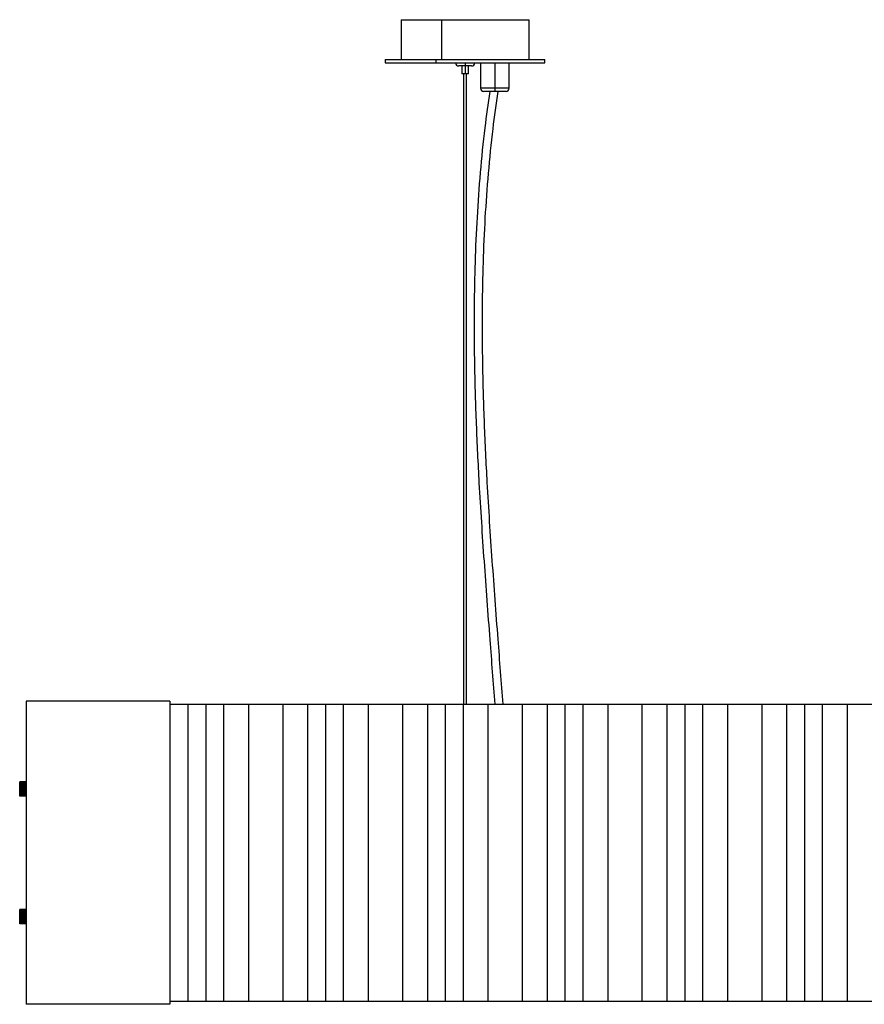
# Paper-space layout '_Frontal' of a CAD drawing. Header units: millimetres. Extents: x -529 to 529, y -105 to 512.
# Tile 1 of 2: x -529 to 0, y -105 to 512. Entities that reach past the tile are written whole.
import ezdxf

# ---------------------------------------------------------------- set-up
doc = ezdxf.new("R2010")
doc.units = ezdxf.units.MM

psp = doc.layouts.new('_Frontal')

# ---------------------------------------------------------------- linework, layer by layer
at = {"color": 7, "linetype": 'Continuous', "lineweight": 25}
for p, q in [((-290, 511.92), (-290, 486.92)), ((-290, 511.92), (-210, 511.92)), ((-264.76, 511.92), (-264.76, 486.92)), ((-210, 486.92), (-210, 511.92)), ((-300, 486.92), (-300, 484.92)), ((-300, 486.92), (-200, 486.92)), ((-300, 484.92), (-200, 484.92)), ((-268.45, 486.92), (-268.45, 484.92)), ((-246, 482.92), (-254, 482.92)), ((-252, 482.92), (-252, 477.92)), ((-250, 484.92), (-250, 477.92)), ((-248, 477.92), (-248, 482.92)), ((-240.41, 484.92), (-240.41, 468.92)), ((-231.41, 484.92), (-231.41, 466.92)), ((-222.41, 468.92), (-222.41, 484.92)), ((-200, 484.92), (-200, 486.92)), ((-248, 477.92), (-252, 477.92)), ((-250.75, 83), (-250.75, 477.92)), ((-249.25, 83), (-249.25, 477.92)), ((-224.41, 466.92), (-238.41, 466.92)), ((-435, 85), (-525, 85)), ((-525, 85), (-525, -105)), ((-435, 85), (-435, -105)), ((-435, 83), (435, 83)), ((-423.68, 83), (-423.68, -103)), ((-412.5, 83), (-412.5, -103)), ((-401.32, 83), (-401.32, -103)), ((-385.73, 83), (-385.73, -103)), ((-364.27, 83), (-364.27, -103)), ((-348.68, 83), (-348.68, -103)), ((-337.5, 83), (-337.5, -103)), ((-326.32, 83), (-326.32, -103)), ((-310.73, 83), (-310.73, -103)), ((-289.27, 83), (-289.27, -103)), ((-273.68, 83), (-273.68, -103)), ((-262.5, 83), (-262.5, -103)), ((-251.32, 83), (-251.32, -103)), ((-235.73, 83), (-235.73, -103)), ((-214.27, 83), (-214.27, -103)), ((-198.67, 83), (-198.67, -103)), ((-187.5, 83), (-187.5, -103)), ((-176.32, 83), (-176.32, -103)), ((-160.73, 83), (-160.73, -103)), ((-139.27, 83), (-139.27, -103)), ((-123.6, 83), (-123.6, -103)), ((-112.5, 83), (-112.5, -103)), ((-101.32, 83), (-101.32, -103)), ((-85.73, 83), (-85.73, -103)), ((-64.27, 83), (-64.27, -103)), ((-48.67, 83), (-48.67, -103)), ((-37.5, 83), (-37.5, -103)), ((-26.32, 83), (-26.32, -103)), ((-10.73, 83), (-10.73, -103)), ((-529, 25.6), (-529, 34.4)), ((-525, 33.92), (-529, 33.92)), ((-525, 33.56), (-529, 33.56)), ((-525, 33.11), (-529, 33.11)), ((-525, 32.59), (-529, 32.59)), ((-525, 32), (-529, 32)), ((-525, 31.36), (-529, 31.36)), ((-528.9, 34.49), (-528.9, 34.48)), ((-525.1, 34.49), (-528.9, 34.49)), ((-525.1, 34.48), (-528.9, 34.48)), ((-528.9, 34.4), (-528.9, 34.35)), ((-525.1, 34.4), (-528.9, 34.4)), ((-525.1, 34.35), (-528.9, 34.35)), ((-528.9, 34.2), (-528.9, 34.12)), ((-525.1, 34.2), (-528.9, 34.2)), ((-525.1, 34.12), (-528.9, 34.12)), ((-528.9, 33.89), (-528.9, 33.78)), ((-525.1, 33.89), (-528.9, 33.89)), ((-525.1, 33.78), (-528.9, 33.78)), ((-528.9, 33.49), (-528.9, 33.35)), ((-525.1, 33.49), (-528.9, 33.49)), ((-525.1, 33.35), (-528.9, 33.35)), ((-528.9, 33), (-528.9, 32.84)), ((-525.1, 33), (-528.9, 33)), ((-525.1, 32.84), (-528.9, 32.84)), ((-528.9, 32.44), (-528.9, 32.26)), ((-525.1, 32.44), (-528.9, 32.44)), ((-525.1, 32.26), (-528.9, 32.26)), ((-528.9, 31.82), (-528.9, 31.63)), ((-525.1, 31.82), (-528.9, 31.82)), ((-525.1, 31.63), (-528.9, 31.63)), ((-528.9, 31.15), (-528.9, 30.95)), ((-525.1, 31.15), (-528.9, 31.15)), ((-525.1, 30.95), (-528.9, 30.95)), ((-525.1, 34.48), (-525.1, 34.49)), ((-525.1, 34.35), (-525.1, 34.4)), ((-525.1, 34.12), (-525.1, 34.2)), ((-525.1, 33.78), (-525.1, 33.89)), ((-525.1, 33.35), (-525.1, 33.49)), ((-525.1, 32.84), (-525.1, 33)), ((-525.1, 32.26), (-525.1, 32.44)), ((-525.1, 31.63), (-525.1, 31.82)), ((-525.1, 30.95), (-525.1, 31.15)), ((-525, 30.69), (-529, 30.69)), ((-525, 30), (-529, 30)), ((-525, 29.31), (-529, 29.31)), ((-525, 28.64), (-529, 28.64)), ((-525, 28), (-529, 28)), ((-525, 27.41), (-529, 27.41)), ((-525, 26.89), (-529, 26.89)), ((-525, 26.44), (-529, 26.44)), ((-525, 26.08), (-529, 26.08)), ((-528.9, 30.46), (-528.9, 30.25)), ((-525.1, 30.46), (-528.9, 30.46)), ((-525.1, 30.25), (-528.9, 30.25)), ((-525.1, 29.75), (-528.9, 29.75)), ((-528.9, 29.75), (-528.9, 29.54)), ((-525.1, 29.54), (-528.9, 29.54)), ((-525.1, 29.05), (-528.9, 29.05)), ((-528.9, 29.05), (-528.9, 28.85)), ((-525.1, 28.85), (-528.9, 28.85)), ((-525.1, 28.37), (-528.9, 28.37)), ((-528.9, 28.37), (-528.9, 28.18)), ((-525.1, 28.18), (-528.9, 28.18)), ((-525.1, 27.74), (-528.9, 27.74)), ((-528.9, 27.74), (-528.9, 27.56)), ((-525.1, 27.56), (-528.9, 27.56)), ((-528.9, 27.16), (-528.9, 27)), ((-525.1, 27.16), (-528.9, 27.16)), ((-525.1, 27), (-528.9, 27)), ((-525.1, 26.65), (-528.9, 26.65)), ((-528.9, 26.65), (-528.9, 26.51)), ((-525.1, 26.51), (-528.9, 26.51)), ((-525.1, 26.22), (-528.9, 26.22)), ((-528.9, 26.22), (-528.9, 26.11)), ((-525.1, 26.11), (-528.9, 26.11)), ((-525.1, 25.88), (-528.9, 25.88)), ((-528.9, 25.88), (-528.9, 25.8)), ((-525.1, 25.8), (-528.9, 25.8)), ((-528.9, 25.65), (-528.9, 25.6)), ((-525.1, 25.65), (-528.9, 25.65)), ((-525.1, 25.6), (-528.9, 25.6)), ((-525.1, 25.52), (-528.9, 25.52)), ((-528.9, 25.52), (-528.9, 25.51)), ((-525.1, 25.51), (-528.9, 25.51)), ((-525.1, 30.25), (-525.1, 30.46)), ((-525.1, 29.54), (-525.1, 29.75)), ((-525.1, 28.85), (-525.1, 29.05)), ((-525.1, 28.18), (-525.1, 28.37)), ((-525.1, 27.56), (-525.1, 27.74)), ((-525.1, 27), (-525.1, 27.16)), ((-525.1, 26.51), (-525.1, 26.65)), ((-525.1, 26.11), (-525.1, 26.22)), ((-525.1, 25.8), (-525.1, 25.88)), ((-525.1, 25.6), (-525.1, 25.65)), ((-525.1, 25.51), (-525.1, 25.52)), ((-529, -54.4), (-529, -45.6)), ((-525, -46.08), (-529, -46.08)), ((-525, -46.44), (-529, -46.44)), ((-525, -46.89), (-529, -46.89)), ((-525, -47.41), (-529, -47.41)), ((-525, -48), (-529, -48)), ((-525, -48.64), (-529, -48.64)), ((-525, -49.31), (-529, -49.31)), ((-528.9, -45.51), (-528.9, -45.52)), ((-525.1, -45.51), (-528.9, -45.51)), ((-525.1, -45.52), (-528.9, -45.52)), ((-528.9, -45.6), (-528.9, -45.65)), ((-525.1, -45.6), (-528.9, -45.6)), ((-525.1, -45.65), (-528.9, -45.65)), ((-528.9, -45.8), (-528.9, -45.88)), ((-525.1, -45.8), (-528.9, -45.8)), ((-525.1, -45.88), (-528.9, -45.88)), ((-528.9, -46.11), (-528.9, -46.22)), ((-525.1, -46.11), (-528.9, -46.11)), ((-525.1, -46.22), (-528.9, -46.22)), ((-528.9, -46.51), (-528.9, -46.65)), ((-525.1, -46.51), (-528.9, -46.51)), ((-525.1, -46.65), (-528.9, -46.65)), ((-528.9, -47), (-528.9, -47.16)), ((-525.1, -47), (-528.9, -47)), ((-525.1, -47.16), (-528.9, -47.16)), ((-528.9, -47.56), (-528.9, -47.74)), ((-525.1, -47.56), (-528.9, -47.56)), ((-525.1, -47.74), (-528.9, -47.74)), ((-528.9, -48.18), (-528.9, -48.37)), ((-525.1, -48.18), (-528.9, -48.18)), ((-525.1, -48.37), (-528.9, -48.37)), ((-528.9, -48.85), (-528.9, -49.05)), ((-525.1, -48.85), (-528.9, -48.85)), ((-525.1, -49.05), (-528.9, -49.05)), ((-525.1, -45.52), (-525.1, -45.51)), ((-525.1, -45.65), (-525.1, -45.6)), ((-525.1, -45.88), (-525.1, -45.8)), ((-525.1, -46.22), (-525.1, -46.11)), ((-525.1, -46.65), (-525.1, -46.51)), ((-525.1, -47.16), (-525.1, -47)), ((-525.1, -47.74), (-525.1, -47.56)), ((-525.1, -48.37), (-525.1, -48.18)), ((-525.1, -49.05), (-525.1, -48.85)), ((-525, -50), (-529, -50)), ((-525, -50.69), (-529, -50.69)), ((-525, -51.36), (-529, -51.36)), ((-525, -52), (-529, -52)), ((-525, -52.59), (-529, -52.59)), ((-525, -53.11), (-529, -53.11)), ((-525, -53.56), (-529, -53.56)), ((-525, -53.92), (-529, -53.92)), ((-528.9, -49.54), (-528.9, -49.75)), ((-525.1, -49.54), (-528.9, -49.54)), ((-525.1, -49.75), (-528.9, -49.75)), ((-528.9, -50.25), (-528.9, -50.46)), ((-525.1, -50.25), (-528.9, -50.25)), ((-525.1, -50.46), (-528.9, -50.46)), ((-525.1, -50.95), (-528.9, -50.95)), ((-528.9, -50.95), (-528.9, -51.15)), ((-525.1, -51.15), (-528.9, -51.15)), ((-528.9, -51.63), (-528.9, -51.82)), ((-525.1, -51.63), (-528.9, -51.63)), ((-525.1, -51.82), (-528.9, -51.82)), ((-528.9, -52.26), (-528.9, -52.44)), ((-525.1, -52.26), (-528.9, -52.26)), ((-525.1, -52.44), (-528.9, -52.44)), ((-528.9, -52.84), (-528.9, -53)), ((-525.1, -52.84), (-528.9, -52.84)), ((-525.1, -53), (-528.9, -53)), ((-528.9, -53.35), (-528.9, -53.49)), ((-525.1, -53.35), (-528.9, -53.35)), ((-525.1, -53.49), (-528.9, -53.49)), ((-528.9, -53.78), (-528.9, -53.89)), ((-525.1, -53.78), (-528.9, -53.78)), ((-525.1, -53.89), (-528.9, -53.89)), ((-525.1, -54.12), (-528.9, -54.12)), ((-528.9, -54.12), (-528.9, -54.2)), ((-525.1, -54.2), (-528.9, -54.2)), ((-528.9, -54.35), (-528.9, -54.4)), ((-525.1, -54.35), (-528.9, -54.35)), ((-525.1, -54.4), (-528.9, -54.4)), ((-528.9, -54.48), (-528.9, -54.49)), ((-525.1, -54.48), (-528.9, -54.48)), ((-525.1, -54.49), (-528.9, -54.49)), ((-525.1, -49.75), (-525.1, -49.54)), ((-525.1, -50.46), (-525.1, -50.25)), ((-525.1, -51.15), (-525.1, -50.95)), ((-525.1, -51.82), (-525.1, -51.63)), ((-525.1, -52.44), (-525.1, -52.26)), ((-525.1, -53), (-525.1, -52.84)), ((-525.1, -53.49), (-525.1, -53.35)), ((-525.1, -53.89), (-525.1, -53.78)), ((-525.1, -54.2), (-525.1, -54.12)), ((-525.1, -54.4), (-525.1, -54.35)), ((-525.1, -54.49), (-525.1, -54.48)), ((-435, -103), (435, -103)), ((-435, -105), (-525, -105))]:
    psp.add_line(p, q, dxfattribs=at)
at = {"color": 8, "linetype": 'Continuous', "lineweight": 25}
psp.add_line((-222.41, 468.92), (-240.41, 468.92), dxfattribs=at)
at = {"color": 7, "linetype": 'Continuous', "lineweight": 25}
for centre, start, end in [((-254, 484.92), 180, 270), ((-246, 484.92), 270, 360), ((-238.41, 468.92), 180, 270), ((-224.41, 468.92), 270, 0)]:
    psp.add_arc(centre, 2, start, end, dxfattribs=at)
for points, knots in [([(-234.61, 466.92), (-235.68, 459.36), (-238.07, 442.48), (-240.67, 416.18), (-242.69, 388.09), (-243.91, 360.01), (-244.51, 329.05), (-244.3, 295.19), (-243.2, 258.46), (-241.21, 217.59), (-238.28, 172.6), (-234.77, 126.36), (-232.51, 96.5), (-231.5, 83)], [0, 0, 0, 0, 0.059535, 0.132881, 0.206025, 0.279042, 0.351988, 0.447471, 0.542963, 0.638489, 0.766479, 0.894483, 1, 1, 1, 1]), ([(-229.56, 466.92), (-230.66, 459.16), (-233.08, 442.14), (-235.68, 415.74), (-237.7, 387.8), (-238.92, 359.85), (-239.51, 329.01), (-239.3, 295.27), (-238.21, 258.65), (-236.21, 217.87), (-233.29, 172.93), (-229.77, 126.61), (-227.51, 96.62), (-226.48, 83)], [0, 0, 0, 0, 0.061074, 0.134012, 0.206783, 0.279461, 0.352103, 0.447244, 0.542456, 0.637766, 0.765567, 0.893494, 1, 1, 1, 1]), ([(-529, 34.4), (-529, 34.41), (-529, 34.43), (-528.99, 34.45), (-528.97, 34.47), (-528.96, 34.48), (-528.94, 34.49), (-528.92, 34.49), (-528.91, 34.49), (-528.9, 34.49)], [0, 0, 0, 0, 0.260652, 0.495902, 0.629272, 0.747123, 0.848219, 0.929036, 1, 1, 1, 1]), ([(-528.9, 34.49), (-528.91, 34.49), (-528.92, 34.49), (-528.93, 34.49), (-528.95, 34.48), (-528.96, 34.48), (-528.97, 34.47), (-528.99, 34.45), (-529, 34.43), (-529, 34.41), (-529, 34.4)], [0, 0, 0, 0, 0.052206, 0.10848, 0.173967, 0.252013, 0.366822, 0.502732, 0.736895, 1, 1, 1, 1]), ([(-528.9, 34.48), (-528.91, 34.48), (-528.92, 34.48), (-528.93, 34.47), (-528.95, 34.46), (-528.96, 34.45), (-528.97, 34.44), (-528.99, 34.41), (-529, 34.38), (-529, 34.36), (-529, 34.35)], [0, 0, 0, 0, 0.052206, 0.10848, 0.173968, 0.252013, 0.366823, 0.502732, 0.736895, 1, 1, 1, 1]), ([(-529, 34.35), (-529, 34.35), (-529, 34.36), (-528.99, 34.37), (-528.97, 34.38), (-528.96, 34.39), (-528.94, 34.39), (-528.92, 34.4), (-528.91, 34.4), (-528.9, 34.4)], [0, 0, 0, 0, 0.260652, 0.495902, 0.629272, 0.747122, 0.848218, 0.929036, 1, 1, 1, 1]), ([(-528.9, 34.35), (-528.91, 34.35), (-528.92, 34.35), (-528.93, 34.34), (-528.95, 34.33), (-528.96, 34.32), (-528.97, 34.3), (-528.99, 34.27), (-529, 34.23), (-529, 34.2), (-529, 34.18)], [0, 0, 0, 0, 0.052206, 0.10848, 0.173968, 0.252014, 0.366823, 0.502733, 0.736895, 1, 1, 1, 1]), ([(-529, 34.18), (-529, 34.19), (-529, 34.19), (-528.99, 34.19), (-528.97, 34.19), (-528.96, 34.19), (-528.94, 34.19), (-528.92, 34.2), (-528.91, 34.2), (-528.9, 34.2)], [0, 0, 0, 0, 0.260652, 0.495902, 0.629272, 0.747122, 0.848218, 0.929036, 1, 1, 1, 1]), ([(-528.9, 34.12), (-528.91, 34.12), (-528.92, 34.12), (-528.93, 34.11), (-528.95, 34.1), (-528.96, 34.08), (-528.97, 34.06), (-528.99, 34.02), (-529, 33.98), (-529, 33.94), (-529, 33.92)], [0, 0, 0, 0, 0.052206, 0.10848, 0.173968, 0.252014, 0.366824, 0.502734, 0.736896, 1, 1, 1, 1]), ([(-529, 33.92), (-529, 33.92), (-529, 33.91), (-528.99, 33.9), (-528.97, 33.9), (-528.96, 33.9), (-528.94, 33.89), (-528.92, 33.89), (-528.91, 33.89), (-528.9, 33.89)], [0, 0, 0, 0, 0.260652, 0.495902, 0.629272, 0.747122, 0.848218, 0.929036, 1, 1, 1, 1]), ([(-528.9, 33.78), (-528.91, 33.78), (-528.92, 33.78), (-528.93, 33.77), (-528.95, 33.76), (-528.96, 33.74), (-528.97, 33.72), (-528.99, 33.68), (-529, 33.62), (-529, 33.58), (-529, 33.56)], [0, 0, 0, 0, 0.0522057, 0.1084799, 0.1739678, 0.2520134, 0.3668229, 0.5027327, 0.7368951, 1, 1, 1, 1]), ([(-529, 33.56), (-529, 33.55), (-529, 33.54), (-528.99, 33.52), (-528.97, 33.51), (-528.96, 33.5), (-528.94, 33.49), (-528.92, 33.49), (-528.91, 33.49), (-528.9, 33.49)], [0, 0, 0, 0, 0.260652, 0.495902, 0.629272, 0.747123, 0.848219, 0.929036, 1, 1, 1, 1]), ([(-528.9, 33.35), (-528.91, 33.35), (-528.92, 33.35), (-528.93, 33.34), (-528.95, 33.33), (-528.96, 33.31), (-528.97, 33.28), (-528.99, 33.24), (-529, 33.18), (-529, 33.14), (-529, 33.11)], [0, 0, 0, 0, 0.052206, 0.10848, 0.173968, 0.252013, 0.366822, 0.502732, 0.736895, 1, 1, 1, 1]), ([(-529, 33.11), (-529, 33.1), (-529, 33.08), (-528.99, 33.05), (-528.97, 33.03), (-528.96, 33.02), (-528.94, 33.01), (-528.92, 33), (-528.91, 33), (-528.9, 33)], [0, 0, 0, 0, 0.260652, 0.495902, 0.629273, 0.747124, 0.848219, 0.929036, 1, 1, 1, 1]), ([(-528.9, 32.84), (-528.91, 32.84), (-528.92, 32.84), (-528.93, 32.83), (-528.95, 32.82), (-528.96, 32.8), (-528.97, 32.77), (-528.99, 32.72), (-529, 32.66), (-529, 32.61), (-529, 32.59)], [0, 0, 0, 0, 0.052206, 0.10848, 0.173967, 0.252013, 0.366822, 0.502731, 0.736894, 1, 1, 1, 1]), ([(-529, 32.59), (-529, 32.57), (-529, 32.54), (-528.99, 32.51), (-528.97, 32.48), (-528.96, 32.46), (-528.94, 32.45), (-528.92, 32.44), (-528.91, 32.44), (-528.9, 32.44)], [0, 0, 0, 0, 0.260653, 0.495902, 0.629274, 0.747125, 0.84822, 0.929036, 1, 1, 1, 1]), ([(-528.9, 32.26), (-528.91, 32.26), (-528.92, 32.26), (-528.93, 32.25), (-528.95, 32.24), (-528.96, 32.21), (-528.97, 32.18), (-528.99, 32.14), (-529, 32.07), (-529, 32.02), (-529, 32)], [0, 0, 0, 0, 0.052206, 0.10848, 0.173967, 0.252013, 0.366822, 0.502731, 0.736894, 1, 1, 1, 1]), ([(-529, 32), (-529, 31.98), (-529, 31.95), (-528.99, 31.9), (-528.97, 31.87), (-528.96, 31.85), (-528.94, 31.83), (-528.92, 31.82), (-528.91, 31.82), (-528.9, 31.82)], [0, 0, 0, 0, 0.260653, 0.495903, 0.629276, 0.747127, 0.848221, 0.929037, 1, 1, 1, 1]), ([(-528.9, 31.63), (-528.91, 31.63), (-528.92, 31.62), (-528.93, 31.61), (-528.95, 31.6), (-528.96, 31.58), (-528.97, 31.55), (-528.99, 31.5), (-529, 31.44), (-529, 31.39), (-529, 31.36)], [0, 0, 0, 0, 0.052206, 0.10848, 0.173967, 0.252013, 0.366822, 0.502731, 0.736894, 1, 1, 1, 1]), ([(-529, 31.36), (-529, 31.34), (-529, 31.3), (-528.99, 31.25), (-528.97, 31.21), (-528.96, 31.19), (-528.94, 31.17), (-528.92, 31.15), (-528.91, 31.15), (-528.9, 31.15)], [0, 0, 0, 0, 0.260653, 0.495903, 0.629275, 0.747126, 0.84822, 0.929036, 1, 1, 1, 1]), ([(-528.9, 30.95), (-528.91, 30.95), (-528.92, 30.95), (-528.93, 30.94), (-528.95, 30.92), (-528.96, 30.9), (-528.97, 30.87), (-528.99, 30.83), (-529, 30.76), (-529, 30.71), (-529, 30.69)], [0, 0, 0, 0, 0.052206, 0.10848, 0.173967, 0.252013, 0.366822, 0.502731, 0.736894, 1, 1, 1, 1]), ([(-529, 30.69), (-529, 30.67), (-529, 30.62), (-528.99, 30.57), (-528.97, 30.53), (-528.96, 30.5), (-528.94, 30.47), (-528.92, 30.46), (-528.91, 30.46), (-528.9, 30.46)], [0, 0, 0, 0, 0.260652, 0.495902, 0.629273, 0.747124, 0.848219, 0.929036, 1, 1, 1, 1]), ([(-528.9, 30.25), (-528.91, 30.25), (-528.92, 30.25), (-528.93, 30.24), (-528.95, 30.23), (-528.96, 30.2), (-528.97, 30.18), (-528.99, 30.13), (-529, 30.07), (-529, 30.02), (-529, 30)], [0, 0, 0, 0, 0.052206, 0.10848, 0.173967, 0.252013, 0.366822, 0.502732, 0.736895, 1, 1, 1, 1]), ([(-529, 30), (-529, 29.98), (-529, 29.93), (-528.99, 29.87), (-528.97, 29.82), (-528.96, 29.79), (-528.94, 29.77), (-528.92, 29.75), (-528.91, 29.75), (-528.9, 29.75)], [0, 0, 0, 0, 0.260652, 0.495902, 0.629272, 0.747123, 0.848219, 0.929036, 1, 1, 1, 1]), ([(-528.9, 29.54), (-528.91, 29.54), (-528.92, 29.54), (-528.93, 29.53), (-528.95, 29.52), (-528.96, 29.5), (-528.97, 29.48), (-528.99, 29.43), (-529, 29.38), (-529, 29.33), (-529, 29.31)], [0, 0, 0, 0, 0.052206, 0.10848, 0.173968, 0.252013, 0.366823, 0.502732, 0.736895, 1, 1, 1, 1]), ([(-529, 29.31), (-529, 29.29), (-529, 29.24), (-528.99, 29.17), (-528.97, 29.13), (-528.96, 29.1), (-528.94, 29.07), (-528.92, 29.05), (-528.91, 29.05), (-528.9, 29.05)], [0, 0, 0, 0, 0.260652, 0.495902, 0.629272, 0.747122, 0.848218, 0.929036, 1, 1, 1, 1]), ([(-528.9, 28.85), (-528.91, 28.85), (-528.92, 28.85), (-528.93, 28.84), (-528.95, 28.83), (-528.96, 28.81), (-528.97, 28.79), (-528.99, 28.75), (-529, 28.7), (-529, 28.66), (-529, 28.64)], [0, 0, 0, 0, 0.052206, 0.10848, 0.173968, 0.252014, 0.366823, 0.502733, 0.736895, 1, 1, 1, 1]), ([(-529, 28.64), (-529, 28.61), (-529, 28.56), (-528.99, 28.5), (-528.97, 28.45), (-528.96, 28.42), (-528.94, 28.4), (-528.92, 28.38), (-528.91, 28.38), (-528.9, 28.37)], [0, 0, 0, 0, 0.260652, 0.495902, 0.629272, 0.747122, 0.848218, 0.929036, 1, 1, 1, 1]), ([(-528.9, 28.18), (-528.91, 28.18), (-528.92, 28.18), (-528.93, 28.17), (-528.95, 28.17), (-528.96, 28.15), (-528.97, 28.13), (-528.99, 28.1), (-529, 28.05), (-529, 28.02), (-529, 28)], [0, 0, 0, 0, 0.052206, 0.10848, 0.173968, 0.252014, 0.366824, 0.502734, 0.736896, 1, 1, 1, 1]), ([(-529, 28), (-529, 27.98), (-529, 27.93), (-528.99, 27.86), (-528.97, 27.82), (-528.96, 27.78), (-528.94, 27.76), (-528.92, 27.74), (-528.91, 27.74), (-528.9, 27.74)], [0, 0, 0, 0, 0.260652, 0.495902, 0.629272, 0.747122, 0.848218, 0.929036, 1, 1, 1, 1]), ([(-528.9, 27.56), (-528.91, 27.56), (-528.92, 27.56), (-528.93, 27.55), (-528.95, 27.55), (-528.96, 27.53), (-528.97, 27.52), (-528.99, 27.49), (-529, 27.46), (-529, 27.43), (-529, 27.41)], [0, 0, 0, 0, 0.052206, 0.10848, 0.173968, 0.252013, 0.366823, 0.502733, 0.736895, 1, 1, 1, 1]), ([(-529, 27.41), (-529, 27.39), (-529, 27.34), (-528.99, 27.28), (-528.97, 27.23), (-528.96, 27.2), (-528.94, 27.18), (-528.92, 27.16), (-528.91, 27.16), (-528.9, 27.16)], [0, 0, 0, 0, 0.260652, 0.495902, 0.629272, 0.747123, 0.848219, 0.929036, 1, 1, 1, 1]), ([(-528.9, 27), (-528.91, 27), (-528.92, 27), (-528.93, 26.99), (-528.95, 26.99), (-528.96, 26.98), (-528.97, 26.97), (-528.99, 26.95), (-529, 26.92), (-529, 26.9), (-529, 26.89)], [0, 0, 0, 0, 0.052206, 0.10848, 0.173968, 0.252013, 0.366822, 0.502732, 0.736895, 1, 1, 1, 1]), ([(-529, 26.89), (-529, 26.86), (-529, 26.82), (-528.99, 26.76), (-528.97, 26.72), (-528.96, 26.69), (-528.94, 26.67), (-528.92, 26.65), (-528.91, 26.65), (-528.9, 26.65)], [0, 0, 0, 0, 0.260652, 0.495902, 0.629273, 0.747124, 0.848219, 0.929036, 1, 1, 1, 1]), ([(-528.9, 26.51), (-528.91, 26.51), (-528.92, 26.51), (-528.93, 26.51), (-528.95, 26.5), (-528.96, 26.5), (-528.97, 26.49), (-528.99, 26.48), (-529, 26.46), (-529, 26.45), (-529, 26.44)], [0, 0, 0, 0, 0.052206, 0.10848, 0.173967, 0.252013, 0.366822, 0.502731, 0.736894, 1, 1, 1, 1]), ([(-529, 26.44), (-529, 26.42), (-529, 26.38), (-528.99, 26.32), (-528.97, 26.28), (-528.96, 26.26), (-528.94, 26.24), (-528.92, 26.22), (-528.91, 26.22), (-528.9, 26.22)], [0, 0, 0, 0, 0.260653, 0.495902, 0.629274, 0.747125, 0.84822, 0.929036, 1, 1, 1, 1]), ([(-528.9, 26.11), (-528.91, 26.11), (-528.92, 26.11), (-528.93, 26.11), (-528.95, 26.11), (-528.96, 26.1), (-528.97, 26.1), (-528.99, 26.1), (-529, 26.09), (-529, 26.08), (-529, 26.08)], [0, 0, 0, 0, 0.052206, 0.10848, 0.173967, 0.252013, 0.366822, 0.502731, 0.736894, 1, 1, 1, 1]), ([(-529, 26.08), (-529, 26.06), (-529, 26.02), (-528.99, 25.98), (-528.97, 25.94), (-528.96, 25.92), (-528.94, 25.9), (-528.92, 25.89), (-528.91, 25.88), (-528.9, 25.88)], [0, 0, 0, 0, 0.260653, 0.495903, 0.629276, 0.747127, 0.848221, 0.929037, 1, 1, 1, 1]), ([(-528.9, 25.8), (-528.91, 25.8), (-528.92, 25.8), (-528.93, 25.8), (-528.95, 25.81), (-528.96, 25.81), (-528.97, 25.81), (-528.99, 25.81), (-529, 25.81), (-529, 25.81), (-529, 25.82)], [0, 0, 0, 0, 0.052206, 0.10848, 0.173967, 0.252013, 0.366822, 0.502731, 0.736894, 1, 1, 1, 1]), ([(-529, 25.82), (-529, 25.8), (-529, 25.77), (-528.99, 25.73), (-528.97, 25.7), (-528.96, 25.68), (-528.94, 25.66), (-528.92, 25.65), (-528.91, 25.65), (-528.9, 25.65)], [0, 0, 0, 0, 0.260653, 0.495903, 0.629275, 0.747126, 0.84822, 0.929036, 1, 1, 1, 1]), ([(-528.9, 25.6), (-528.91, 25.6), (-528.92, 25.6), (-528.93, 25.6), (-528.95, 25.61), (-528.96, 25.61), (-528.97, 25.62), (-528.99, 25.63), (-529, 25.64), (-529, 25.65), (-529, 25.65)], [0, 0, 0, 0, 0.052206, 0.10848, 0.173967, 0.252013, 0.366822, 0.502731, 0.736894, 1, 1, 1, 1]), ([(-529, 25.65), (-529, 25.64), (-529, 25.62), (-528.99, 25.59), (-528.97, 25.56), (-528.96, 25.55), (-528.94, 25.53), (-528.92, 25.53), (-528.91, 25.52), (-528.9, 25.52)], [0, 0, 0, 0, 0.260652, 0.495902, 0.629273, 0.747124, 0.848219, 0.929036, 1, 1, 1, 1]), ([(-528.9, 25.51), (-528.91, 25.51), (-528.92, 25.51), (-528.93, 25.51), (-528.95, 25.52), (-528.96, 25.52), (-528.97, 25.53), (-528.99, 25.55), (-529, 25.57), (-529, 25.59), (-529, 25.6)], [0, 0, 0, 0, 0.052206, 0.10848, 0.173967, 0.252013, 0.366822, 0.502732, 0.736895, 1, 1, 1, 1]), ([(-529, 25.6), (-529, 25.59), (-529, 25.57), (-528.99, 25.55), (-528.97, 25.53), (-528.96, 25.52), (-528.94, 25.51), (-528.92, 25.51), (-528.91, 25.51), (-528.9, 25.51)], [0, 0, 0, 0, 0.2606521, 0.4959019, 0.6292725, 0.7471231, 0.8482188, 0.9290358, 1, 1, 1, 1]), ([(-529, -45.6), (-529, -45.59), (-529, -45.57), (-528.99, -45.55), (-528.97, -45.53), (-528.96, -45.52), (-528.94, -45.51), (-528.92, -45.51), (-528.91, -45.51), (-528.9, -45.51)], [0, 0, 0, 0, 0.260652, 0.495902, 0.629272, 0.747123, 0.848219, 0.929036, 1, 1, 1, 1]), ([(-528.9, -45.51), (-528.91, -45.51), (-528.92, -45.51), (-528.93, -45.51), (-528.95, -45.52), (-528.96, -45.52), (-528.97, -45.53), (-528.99, -45.55), (-529, -45.57), (-529, -45.59), (-529, -45.6)], [0, 0, 0, 0, 0.052206, 0.10848, 0.173967, 0.252013, 0.366822, 0.502732, 0.736895, 1, 1, 1, 1]), ([(-528.9, -45.52), (-528.91, -45.52), (-528.92, -45.52), (-528.93, -45.53), (-528.95, -45.54), (-528.96, -45.55), (-528.97, -45.56), (-528.99, -45.59), (-529, -45.62), (-529, -45.64), (-529, -45.65)], [0, 0, 0, 0, 0.052206, 0.10848, 0.173968, 0.252013, 0.366823, 0.502732, 0.736895, 1, 1, 1, 1]), ([(-529, -45.65), (-529, -45.65), (-529, -45.64), (-528.99, -45.63), (-528.97, -45.62), (-528.96, -45.61), (-528.94, -45.61), (-528.92, -45.6), (-528.91, -45.6), (-528.9, -45.6)], [0, 0, 0, 0, 0.260652, 0.495902, 0.629272, 0.747122, 0.848218, 0.929036, 1, 1, 1, 1]), ([(-528.9, -45.65), (-528.91, -45.65), (-528.92, -45.65), (-528.93, -45.66), (-528.95, -45.67), (-528.96, -45.68), (-528.97, -45.7), (-528.99, -45.73), (-529, -45.77), (-529, -45.8), (-529, -45.82)], [0, 0, 0, 0, 0.052206, 0.10848, 0.173968, 0.252014, 0.366823, 0.502733, 0.736895, 1, 1, 1, 1]), ([(-529, -45.82), (-529, -45.81), (-529, -45.81), (-528.99, -45.81), (-528.97, -45.81), (-528.96, -45.81), (-528.94, -45.81), (-528.92, -45.8), (-528.91, -45.8), (-528.9, -45.8)], [0, 0, 0, 0, 0.260652, 0.495902, 0.629272, 0.747122, 0.848218, 0.929036, 1, 1, 1, 1]), ([(-528.9, -45.88), (-528.91, -45.88), (-528.92, -45.88), (-528.93, -45.89), (-528.95, -45.9), (-528.96, -45.92), (-528.97, -45.94), (-528.99, -45.98), (-529, -46.02), (-529, -46.06), (-529, -46.08)], [0, 0, 0, 0, 0.052206, 0.10848, 0.173968, 0.252014, 0.366824, 0.502734, 0.736896, 1, 1, 1, 1]), ([(-529, -46.08), (-529, -46.08), (-529, -46.09), (-528.99, -46.1), (-528.97, -46.1), (-528.96, -46.1), (-528.94, -46.11), (-528.92, -46.11), (-528.91, -46.11), (-528.9, -46.11)], [0, 0, 0, 0, 0.260652, 0.495902, 0.629272, 0.747122, 0.848218, 0.929036, 1, 1, 1, 1]), ([(-528.9, -46.22), (-528.91, -46.22), (-528.92, -46.22), (-528.93, -46.23), (-528.95, -46.24), (-528.96, -46.26), (-528.97, -46.28), (-528.99, -46.32), (-529, -46.38), (-529, -46.42), (-529, -46.44)], [0, 0, 0, 0, 0.0522057, 0.1084799, 0.1739678, 0.2520134, 0.3668229, 0.5027327, 0.7368951, 1, 1, 1, 1]), ([(-529, -46.44), (-529, -46.45), (-529, -46.46), (-528.99, -46.48), (-528.97, -46.49), (-528.96, -46.5), (-528.94, -46.51), (-528.92, -46.51), (-528.91, -46.51), (-528.9, -46.51)], [0, 0, 0, 0, 0.260652, 0.495902, 0.629272, 0.747123, 0.848219, 0.929036, 1, 1, 1, 1]), ([(-528.9, -46.65), (-528.91, -46.65), (-528.92, -46.65), (-528.93, -46.66), (-528.95, -46.67), (-528.96, -46.69), (-528.97, -46.72), (-528.99, -46.76), (-529, -46.82), (-529, -46.86), (-529, -46.89)], [0, 0, 0, 0, 0.052206, 0.10848, 0.173968, 0.252013, 0.366822, 0.502732, 0.736895, 1, 1, 1, 1]), ([(-529, -46.89), (-529, -46.9), (-529, -46.92), (-528.99, -46.95), (-528.97, -46.97), (-528.96, -46.98), (-528.94, -46.99), (-528.92, -47), (-528.91, -47), (-528.9, -47)], [0, 0, 0, 0, 0.260652, 0.495902, 0.629273, 0.747124, 0.848219, 0.929036, 1, 1, 1, 1]), ([(-528.9, -47.16), (-528.91, -47.16), (-528.92, -47.16), (-528.93, -47.17), (-528.95, -47.18), (-528.96, -47.2), (-528.97, -47.23), (-528.99, -47.28), (-529, -47.34), (-529, -47.39), (-529, -47.41)], [0, 0, 0, 0, 0.052206, 0.10848, 0.173967, 0.252013, 0.366822, 0.502731, 0.736894, 1, 1, 1, 1]), ([(-529, -47.41), (-529, -47.43), (-529, -47.46), (-528.99, -47.49), (-528.97, -47.52), (-528.96, -47.54), (-528.94, -47.55), (-528.92, -47.56), (-528.91, -47.56), (-528.9, -47.56)], [0, 0, 0, 0, 0.260653, 0.495902, 0.629274, 0.747125, 0.84822, 0.929036, 1, 1, 1, 1]), ([(-528.9, -47.74), (-528.91, -47.74), (-528.92, -47.74), (-528.93, -47.75), (-528.95, -47.76), (-528.96, -47.79), (-528.97, -47.82), (-528.99, -47.86), (-529, -47.93), (-529, -47.98), (-529, -48)], [0, 0, 0, 0, 0.052206, 0.10848, 0.173967, 0.252013, 0.366822, 0.502731, 0.736894, 1, 1, 1, 1]), ([(-529, -48), (-529, -48.02), (-529, -48.05), (-528.99, -48.1), (-528.97, -48.13), (-528.96, -48.15), (-528.94, -48.17), (-528.92, -48.18), (-528.91, -48.18), (-528.9, -48.18)], [0, 0, 0, 0, 0.260653, 0.495903, 0.629276, 0.747127, 0.848221, 0.929037, 1, 1, 1, 1]), ([(-528.9, -48.37), (-528.91, -48.37), (-528.92, -48.38), (-528.93, -48.39), (-528.95, -48.4), (-528.96, -48.42), (-528.97, -48.45), (-528.99, -48.5), (-529, -48.56), (-529, -48.61), (-529, -48.64)], [0, 0, 0, 0, 0.052206, 0.10848, 0.173967, 0.252013, 0.366822, 0.502731, 0.736894, 1, 1, 1, 1]), ([(-529, -48.64), (-529, -48.66), (-529, -48.7), (-528.99, -48.75), (-528.97, -48.79), (-528.96, -48.81), (-528.94, -48.83), (-528.92, -48.85), (-528.91, -48.85), (-528.9, -48.85)], [0, 0, 0, 0, 0.260653, 0.495903, 0.629275, 0.747126, 0.84822, 0.929036, 1, 1, 1, 1]), ([(-528.9, -49.05), (-528.91, -49.05), (-528.92, -49.05), (-528.93, -49.06), (-528.95, -49.08), (-528.96, -49.1), (-528.97, -49.13), (-528.99, -49.17), (-529, -49.24), (-529, -49.29), (-529, -49.31)], [0, 0, 0, 0, 0.052206, 0.10848, 0.173967, 0.252013, 0.366822, 0.502731, 0.736894, 1, 1, 1, 1]), ([(-529, -49.31), (-529, -49.33), (-529, -49.38), (-528.99, -49.43), (-528.97, -49.47), (-528.96, -49.5), (-528.94, -49.53), (-528.92, -49.54), (-528.91, -49.54), (-528.9, -49.54)], [0, 0, 0, 0, 0.260652, 0.495902, 0.629273, 0.747124, 0.848219, 0.929036, 1, 1, 1, 1]), ([(-528.9, -49.75), (-528.91, -49.75), (-528.92, -49.75), (-528.93, -49.76), (-528.95, -49.77), (-528.96, -49.8), (-528.97, -49.82), (-528.99, -49.87), (-529, -49.93), (-529, -49.98), (-529, -50)], [0, 0, 0, 0, 0.052206, 0.10848, 0.173967, 0.252013, 0.366822, 0.502732, 0.736895, 1, 1, 1, 1]), ([(-529, -50), (-529, -50.02), (-529, -50.07), (-528.99, -50.13), (-528.97, -50.18), (-528.96, -50.21), (-528.94, -50.23), (-528.92, -50.25), (-528.91, -50.25), (-528.9, -50.25)], [0, 0, 0, 0, 0.260652, 0.495902, 0.629272, 0.747123, 0.848219, 0.929036, 1, 1, 1, 1]), ([(-528.9, -50.46), (-528.91, -50.46), (-528.92, -50.46), (-528.93, -50.47), (-528.95, -50.48), (-528.96, -50.5), (-528.97, -50.52), (-528.99, -50.57), (-529, -50.62), (-529, -50.67), (-529, -50.69)], [0, 0, 0, 0, 0.052206, 0.10848, 0.173968, 0.252013, 0.366823, 0.502732, 0.736895, 1, 1, 1, 1]), ([(-529, -50.69), (-529, -50.71), (-529, -50.76), (-528.99, -50.83), (-528.97, -50.87), (-528.96, -50.9), (-528.94, -50.93), (-528.92, -50.95), (-528.91, -50.95), (-528.9, -50.95)], [0, 0, 0, 0, 0.260652, 0.495902, 0.629272, 0.747122, 0.848218, 0.929036, 1, 1, 1, 1]), ([(-528.9, -51.15), (-528.91, -51.15), (-528.92, -51.15), (-528.93, -51.16), (-528.95, -51.17), (-528.96, -51.19), (-528.97, -51.21), (-528.99, -51.25), (-529, -51.3), (-529, -51.34), (-529, -51.36)], [0, 0, 0, 0, 0.052206, 0.10848, 0.173968, 0.252014, 0.366823, 0.502733, 0.736895, 1, 1, 1, 1]), ([(-529, -51.36), (-529, -51.39), (-529, -51.44), (-528.99, -51.5), (-528.97, -51.55), (-528.96, -51.58), (-528.94, -51.6), (-528.92, -51.62), (-528.91, -51.62), (-528.9, -51.63)], [0, 0, 0, 0, 0.260652, 0.495902, 0.629272, 0.747122, 0.848218, 0.929036, 1, 1, 1, 1]), ([(-528.9, -51.82), (-528.91, -51.82), (-528.92, -51.82), (-528.93, -51.83), (-528.95, -51.83), (-528.96, -51.85), (-528.97, -51.87), (-528.99, -51.9), (-529, -51.95), (-529, -51.98), (-529, -52)], [0, 0, 0, 0, 0.052206, 0.10848, 0.173968, 0.252014, 0.366824, 0.502734, 0.736896, 1, 1, 1, 1]), ([(-529, -52), (-529, -52.02), (-529, -52.07), (-528.99, -52.14), (-528.97, -52.18), (-528.96, -52.22), (-528.94, -52.24), (-528.92, -52.26), (-528.91, -52.26), (-528.9, -52.26)], [0, 0, 0, 0, 0.260652, 0.4959016, 0.6292718, 0.7471223, 0.8482183, 0.9290356, 1, 1, 1, 1]), ([(-528.9, -52.44), (-528.91, -52.44), (-528.92, -52.44), (-528.93, -52.45), (-528.95, -52.45), (-528.96, -52.47), (-528.97, -52.48), (-528.99, -52.51), (-529, -52.54), (-529, -52.57), (-529, -52.59)], [0, 0, 0, 0, 0.0522057, 0.1084799, 0.1739678, 0.2520134, 0.3668229, 0.5027327, 0.7368951, 1, 1, 1, 1]), ([(-529, -52.59), (-529, -52.61), (-529, -52.66), (-528.99, -52.72), (-528.97, -52.77), (-528.96, -52.8), (-528.94, -52.82), (-528.92, -52.84), (-528.91, -52.84), (-528.9, -52.84)], [0, 0, 0, 0, 0.260652, 0.495902, 0.629272, 0.747123, 0.848219, 0.929036, 1, 1, 1, 1]), ([(-528.9, -53), (-528.91, -53), (-528.92, -53), (-528.93, -53.01), (-528.95, -53.01), (-528.96, -53.02), (-528.97, -53.03), (-528.99, -53.05), (-529, -53.08), (-529, -53.1), (-529, -53.11)], [0, 0, 0, 0, 0.052206, 0.10848, 0.173968, 0.252013, 0.366822, 0.502732, 0.736895, 1, 1, 1, 1]), ([(-529, -53.11), (-529, -53.14), (-529, -53.18), (-528.99, -53.24), (-528.97, -53.28), (-528.96, -53.31), (-528.94, -53.33), (-528.92, -53.35), (-528.91, -53.35), (-528.9, -53.35)], [0, 0, 0, 0, 0.260652, 0.495902, 0.629273, 0.747124, 0.848219, 0.929036, 1, 1, 1, 1]), ([(-528.9, -53.49), (-528.91, -53.49), (-528.92, -53.49), (-528.93, -53.49), (-528.95, -53.5), (-528.96, -53.5), (-528.97, -53.51), (-528.99, -53.52), (-529, -53.54), (-529, -53.55), (-529, -53.56)], [0, 0, 0, 0, 0.052206, 0.10848, 0.173967, 0.252013, 0.366822, 0.502731, 0.736894, 1, 1, 1, 1]), ([(-529, -53.56), (-529, -53.58), (-529, -53.62), (-528.99, -53.68), (-528.97, -53.72), (-528.96, -53.74), (-528.94, -53.76), (-528.92, -53.78), (-528.91, -53.78), (-528.9, -53.78)], [0, 0, 0, 0, 0.2606525, 0.4959025, 0.6292739, 0.7471251, 0.8482198, 0.9290362, 1, 1, 1, 1]), ([(-528.9, -53.89), (-528.91, -53.89), (-528.92, -53.89), (-528.93, -53.89), (-528.95, -53.89), (-528.96, -53.9), (-528.97, -53.9), (-528.99, -53.9), (-529, -53.91), (-529, -53.92), (-529, -53.92)], [0, 0, 0, 0, 0.0522056, 0.1084796, 0.1739673, 0.2520126, 0.3668218, 0.5027312, 0.7368943, 1, 1, 1, 1]), ([(-529, -53.92), (-529, -53.94), (-529, -53.98), (-528.99, -54.02), (-528.97, -54.06), (-528.96, -54.08), (-528.94, -54.1), (-528.92, -54.11), (-528.91, -54.12), (-528.9, -54.12)], [0, 0, 0, 0, 0.260653, 0.495903, 0.629276, 0.747127, 0.848221, 0.929037, 1, 1, 1, 1]), ([(-528.9, -54.2), (-528.91, -54.2), (-528.92, -54.2), (-528.93, -54.2), (-528.95, -54.19), (-528.96, -54.19), (-528.97, -54.19), (-528.99, -54.19), (-529, -54.19), (-529, -54.19), (-529, -54.18)], [0, 0, 0, 0, 0.052206, 0.10848, 0.173967, 0.252013, 0.366822, 0.502731, 0.736894, 1, 1, 1, 1]), ([(-529, -54.18), (-529, -54.2), (-529, -54.23), (-528.99, -54.27), (-528.97, -54.3), (-528.96, -54.32), (-528.94, -54.34), (-528.92, -54.35), (-528.91, -54.35), (-528.9, -54.35)], [0, 0, 0, 0, 0.260653, 0.495903, 0.629275, 0.747126, 0.84822, 0.929036, 1, 1, 1, 1]), ([(-528.9, -54.4), (-528.91, -54.4), (-528.92, -54.4), (-528.93, -54.4), (-528.95, -54.39), (-528.96, -54.39), (-528.97, -54.38), (-528.99, -54.37), (-529, -54.36), (-529, -54.35), (-529, -54.35)], [0, 0, 0, 0, 0.052206, 0.10848, 0.173967, 0.252013, 0.366822, 0.502731, 0.736894, 1, 1, 1, 1]), ([(-529, -54.35), (-529, -54.36), (-529, -54.38), (-528.99, -54.41), (-528.97, -54.44), (-528.96, -54.45), (-528.94, -54.47), (-528.92, -54.47), (-528.91, -54.48), (-528.9, -54.48)], [0, 0, 0, 0, 0.260652, 0.495902, 0.629273, 0.747124, 0.848219, 0.929036, 1, 1, 1, 1]), ([(-528.9, -54.49), (-528.91, -54.49), (-528.92, -54.49), (-528.93, -54.49), (-528.95, -54.48), (-528.96, -54.48), (-528.97, -54.47), (-528.99, -54.45), (-529, -54.43), (-529, -54.41), (-529, -54.4)], [0, 0, 0, 0, 0.052206, 0.10848, 0.173967, 0.252013, 0.366822, 0.502732, 0.736895, 1, 1, 1, 1]), ([(-529, -54.4), (-529, -54.41), (-529, -54.43), (-528.99, -54.45), (-528.97, -54.47), (-528.96, -54.48), (-528.94, -54.49), (-528.92, -54.49), (-528.91, -54.49), (-528.9, -54.49)], [0, 0, 0, 0, 0.260652, 0.495902, 0.629272, 0.747123, 0.848219, 0.929036, 1, 1, 1, 1])]:
    psp.add_open_spline(points, degree=3, knots=knots, dxfattribs=at)

doc.saveas('drawing.dxf')
